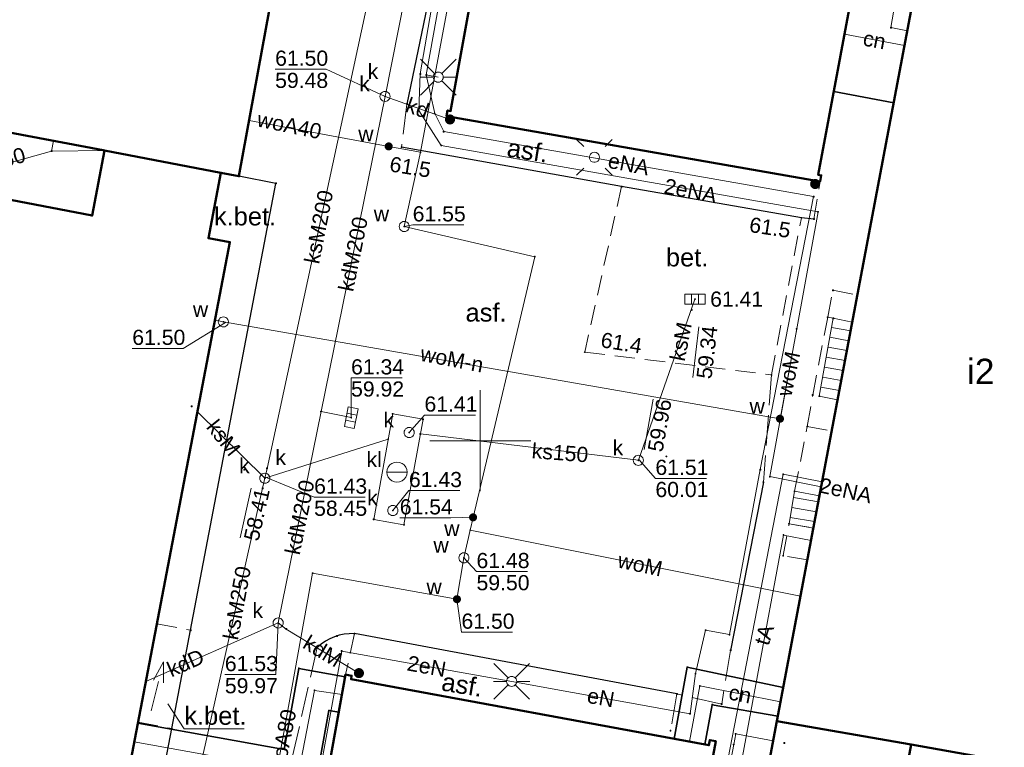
# Model space of a CAD drawing. Header units: millimetres. Extents: x 6421400 to 6424255, y 5791334 to 5793836.
# Tile 51 of 101: x 6422827 to 6422876, y 5792785 to 5792821. Entities that reach past the tile are written whole.
import ezdxf
from ezdxf.enums import TextEntityAlignment as Align

# ---------------------------------------------------------------- set-up
doc = ezdxf.new("R2010")
doc.units = ezdxf.units.MM
doc.linetypes.add('PRZER2-1', pattern=[1.5, 1, -0.5])
doc.linetypes.add('PRZER3-1', pattern=[2, 1.5, -0.5])
doc.layers.get('0').update_dxf_attribs({"color": 252})
for name, color, linetype, lineweight in [('GESBZO', 7, 'Continuous', 35), ('GESBZO_O', 252, 'Continuous', 35), ('GESSCH', 252, 'Continuous', 18), ('GSLKOC', 252, 'Continuous', 18), ('GSLKOU', 252, 'Continuous', 18), ('GSLKRW', 252, 'Continuous', 25), ('GSPIST', 252, 'Continuous', 18), ('GSPPRB', 252, 'Continuous', 18), ('GTGTXT_O', 252, 'Continuous', 18), ('GULCNP', 252, 'Continuous', 18), ('GULCNP_O', 252, 'Continuous', 18), ('GULCOR', 252, 'Continuous', 25), ('GULENN', 252, 'Continuous', 18), ('GULENN_O', 252, 'Continuous', 18), ('GULKDP', 252, 'Continuous', 18), ('GULKDP_O', 252, 'Continuous', 18), ('GULKSP', 252, 'Continuous', 18), ('GULKSP_O', 252, 'Continuous', 18), ('GULTPR', 252, 'Continuous', 18), ('GULTPR_O', 252, 'Continuous', 18), ('GULWOP', 252, 'Continuous', 18), ('GULWOP_O', 252, 'Continuous', 18), ('GUPISL', 252, 'Continuous', 18), ('GUPKKS', 252, 'Continuous', 18), ('GUPKOL', 252, 'Continuous', 18), ('GUPKOL_O', 252, 'Continuous', 18), ('GUPKSD', 252, 'Continuous', 18), ('GUPKSD_O', 252, 'Continuous', 18), ('GUPKWZ', 252, 'Continuous', 13), ('GUPKWZ_O', 252, 'Continuous', 13), ('GUPWSD', 252, 'Continuous', 18), ('GUPWSD_O', 252, 'Continuous', 18), ('GUPWWZ', 252, 'Continuous', 13), ('GUPWWZ_O', 252, 'Continuous', 13), ('GUSIKP', 252, 'Continuous', 18), ('Ramka sekcyjna', 252, 'Continuous', 18)]:
    doc.layers.add(name, color=color, linetype=linetype, lineweight=lineweight)
for name, color, linetype in [('GSPWPN', 252, 'Continuous'), ('GSPWPN_O', 252, 'Continuous'), ('GUPKSH', 252, 'Continuous'), ('GUPKSH_O', 252, 'Continuous'), ('GUPKUI', 252, 'Continuous'), ('GUPWSH', 252, 'Continuous'), ('GUPWSH_O', 252, 'Continuous'), ('GUPWZA', 252, 'Continuous'), ('GUPWZA_O', 252, 'Continuous'), ('xref', 252, 'Continuous')]:
    doc.layers.add(name, color=color, linetype=linetype)
doc.styles.add('Arial', font='arial.ttf')

# ---------------------------------------------------------------- blocks, each defined once
blk = doc.blocks.new('GSPWPN1')
blk.add_hatch(color=0).paths.add_polyline_path([(0, 0.045), (-0.011647, 0.043467), (-0.0225, 0.038971), (-0.03182, 0.03182), (-0.038971, 0.0225), (-0.043467, 0.011647), (-0.045, 0), (-0.043467, -0.011647), (-0.038971, -0.0225), (-0.03182, -0.03182), (-0.0225, -0.038971), (-0.011647, -0.043467), (0, -0.045), (0.011647, -0.043467), (0.0225, -0.038971), (0.03182, -0.03182), (0.038971, -0.0225), (0.043467, -0.011647), (0.045, 0), (0.043467, 0.011647), (0.038971, 0.0225), (0.03182, 0.03182), (0.0225, 0.038971), (0.011647, 0.043467)])
blk = doc.blocks.new('GUPKSH1')
blk.add_hatch(color=0).paths.add_polyline_path([(0, 0.045), (-0.011647, 0.043467), (-0.0225, 0.038971), (-0.03182, 0.03182), (-0.038971, 0.0225), (-0.043467, 0.011647), (-0.045, 0), (-0.043467, -0.011647), (-0.038971, -0.0225), (-0.03182, -0.03182), (-0.0225, -0.038971), (-0.011647, -0.043467), (0, -0.045), (0.011647, -0.043467), (0.0225, -0.038971), (0.03182, -0.03182), (0.038971, -0.0225), (0.043467, -0.011647), (0.045, 0), (0.043467, 0.011647), (0.038971, 0.0225), (0.03182, 0.03182), (0.0225, 0.038971), (0.011647, 0.043467)])
blk = doc.blocks.new('GUPWSH1')
blk.add_hatch(color=0).paths.add_polyline_path([(0, 0.045), (-0.011647, 0.043467), (-0.0225, 0.038971), (-0.03182, 0.03182), (-0.038971, 0.0225), (-0.043467, 0.011647), (-0.045, 0), (-0.043467, -0.011647), (-0.038971, -0.0225), (-0.03182, -0.03182), (-0.0225, -0.038971), (-0.011647, -0.043467), (0, -0.045), (0.011647, -0.043467), (0.0225, -0.038971), (0.03182, -0.03182), (0.038971, -0.0225), (0.043467, -0.011647), (0.045, 0), (0.043467, 0.011647), (0.038971, 0.0225), (0.03182, 0.03182), (0.0225, 0.038971), (0.011647, 0.043467)])
blk = doc.blocks.new('GUPWSD1_1')
at = {"color": 0}
blk.add_lwpolyline([(0.25, 0), (0.241481, -0.064705), (0.216506, -0.125), (0.176777, -0.176777), (0.125, -0.216506), (0.064705, -0.241481), (0, -0.25), (-0.064705, -0.241481), (-0.125, -0.216506), (-0.176777, -0.176777), (-0.216506, -0.125), (-0.241481, -0.064705), (-0.25, 0), (-0.241481, 0.064705), (-0.216506, 0.125), (-0.176777, 0.176777), (-0.125, 0.216506), (-0.064705, 0.241481), (0, 0.25), (0.064705, 0.241481), (0.125, 0.216506), (0.176777, 0.176777), (0.216506, 0.125), (0.241481, 0.064705)], close=True, dxfattribs=at)
blk = doc.blocks.new('GUPWZA1')
blk.add_hatch(color=0).paths.add_polyline_path([(0, 0.2), (-0.051764, 0.193185), (-0.1, 0.173205), (-0.141421, 0.141421), (-0.173205, 0.1), (-0.193185, 0.051764), (-0.2, 0), (-0.193185, -0.051764), (-0.173205, -0.1), (-0.141421, -0.141421), (-0.1, -0.173205), (-0.051764, -0.193185), (0, -0.2), (0.051764, -0.193185), (0.1, -0.173205), (0.141421, -0.141421), (0.173205, -0.1), (0.193185, -0.051764), (0.2, 0), (0.193185, 0.051764), (0.173205, 0.1), (0.141421, 0.141421), (0.1, 0.173205), (0.051764, 0.193185)])
blk = doc.blocks.new('GUPKKS1')
at = {"color": 0}
blk.add_lwpolyline([(0.5, -0.25), (-0.5, -0.25), (-0.5, 0.25), (0.5, 0.25)], close=True, dxfattribs=at)
for points in [[(-0.175, -0.25), (-0.175, 0.25)], [(0.175, -0.25), (0.175, 0.25)]]:
    blk.add_lwpolyline(points, dxfattribs=at)
blk = doc.blocks.new('GUPKUI1')
blk.add_hatch(color=0).paths.add_polyline_path([(0, 0.25), (-0.064705, 0.241481), (-0.125, 0.216506), (-0.176777, 0.176777), (-0.216506, 0.125), (-0.241481, 0.064705), (-0.25, 0), (-0.241481, -0.064705), (-0.216506, -0.125), (-0.176777, -0.176777), (-0.125, -0.216506), (-0.064705, -0.241481), (0, -0.25), (0.064705, -0.241481), (0.125, -0.216506), (0.176777, -0.176777), (0.216506, -0.125), (0.241481, -0.064705), (0.25, 0), (0.241481, 0.064705), (0.216506, 0.125), (0.176777, 0.176777), (0.125, 0.216506), (0.064705, 0.241481)])
blk = doc.blocks.new('GUPKSD1_1')
at = {"color": 0}
blk.add_lwpolyline([(0.25, 0), (0.241481, -0.064705), (0.216506, -0.125), (0.176777, -0.176777), (0.125, -0.216506), (0.064705, -0.241481), (0, -0.25), (-0.064705, -0.241481), (-0.125, -0.216506), (-0.176777, -0.176777), (-0.216506, -0.125), (-0.241481, -0.064705), (-0.25, 0), (-0.241481, 0.064705), (-0.216506, 0.125), (-0.176777, 0.176777), (-0.125, 0.216506), (-0.064705, 0.241481), (0, 0.25), (0.064705, 0.241481), (0.125, 0.216506), (0.176777, 0.176777), (0.216506, 0.125), (0.241481, 0.064705)], close=True, dxfattribs=at)
blk = doc.blocks.new('GUPKOL1')
at = {"color": 0}
blk.add_lwpolyline([(0.5, 0), (0.482963, -0.12941), (0.433013, -0.25), (0.353553, -0.353553), (0.25, -0.433013), (0.12941, -0.482963), (0, -0.5), (-0.12941, -0.482963), (-0.25, -0.433013), (-0.353553, -0.353553), (-0.433013, -0.25), (-0.482963, -0.12941), (-0.5, 0), (-0.482963, 0.12941), (-0.433013, 0.25), (-0.353553, 0.353553), (-0.25, 0.433013), (-0.12941, 0.482963), (0, 0.5), (0.12941, 0.482963), (0.25, 0.433013), (0.353553, 0.353553), (0.433013, 0.25), (0.482963, 0.12941)], close=True, dxfattribs=at)
blk.add_lwpolyline([(0, 0.5), (0, -0.5)], dxfattribs=at)
blk = doc.blocks.new('GUPISL1_10')
at = {"color": 0}
for points in [[(-0.883883, 0.883883), (-0.53033, 0.53033)], [(0.883883, 0.883883), (0.53033, 0.53033)], [(-0.883883, -0.883883), (-0.53033, -0.53033)], [(0.883883, -0.883883), (0.53033, -0.53033)]]:
    blk.add_lwpolyline(points, dxfattribs=at)
blk.add_lwpolyline([(0.25, 0), (0.234922, -0.085505), (0.19151, -0.160697), (0.125, -0.216507), (0.064705, -0.241482), (0, -0.25), (-0.064705, -0.241482), (-0.125, -0.216507), (-0.183262, -0.170042), (-0.225242, -0.10847), (-0.247207, -0.03726), (-0.247207, 0.03726), (-0.225242, 0.10847), (-0.183262, 0.170042), (-0.125, 0.216507), (-0.05563, 0.243732), (0.018682, 0.2493), (0.091335, 0.232718), (0.155872, 0.195458), (0.20656, 0.14083), (0.238893, 0.07369)], close=True, dxfattribs=at)
blk = doc.blocks.new('GUPISL1_2')
at = {"color": 0}
for points in [[(-0.176777, 0.176777), (-0.883883, 0.883883)], [(0, 0.25), (0, 0.9)], [(0.176777, 0.176777), (0.883883, 0.883883)], [(-0.176777, -0.176777), (-0.883883, -0.883883)], [(0, -0.25), (0, -0.9)], [(0.176777, -0.176777), (0.883883, -0.883883)]]:
    blk.add_lwpolyline(points, dxfattribs=at)
blk.add_lwpolyline([(0.25, 0), (0.241481, -0.064705), (0.216506, -0.125), (0.176777, -0.176777), (0.125, -0.216506), (0.064705, -0.241481), (0, -0.25), (-0.064705, -0.241481), (-0.125, -0.216506), (-0.176777, -0.176777), (-0.216506, -0.125), (-0.241481, -0.064705), (-0.25, 0), (-0.241481, 0.064705), (-0.216506, 0.125), (-0.176777, 0.176777), (-0.125, 0.216506), (-0.064705, 0.241481), (0, 0.25), (0.064705, 0.241481), (0.125, 0.216506), (0.176777, 0.176777), (0.216506, 0.125), (0.241481, 0.064705)], close=True, dxfattribs=at)
blk = doc.blocks.new('GUPWWZ1_1')
at = {"color": 0}
blk.add_lwpolyline([(0.25, 0), (0.241481, -0.064705), (0.216506, -0.125), (0.176777, -0.176777), (0.125, -0.216506), (0.064705, -0.241481), (0, -0.25), (-0.064705, -0.241481), (-0.125, -0.216506), (-0.176777, -0.176777), (-0.216506, -0.125), (-0.241481, -0.064705), (-0.25, 0), (-0.241481, 0.064705), (-0.216506, 0.125), (-0.176777, 0.176777), (-0.125, 0.216506), (-0.064705, 0.241481), (0, 0.25), (0.064705, 0.241481), (0.125, 0.216506), (0.176777, 0.176777), (0.216506, 0.125), (0.241481, 0.064705)], close=True, dxfattribs=at)
blk = doc.blocks.new('GUPKWZ1_1')
at = {"color": 0}
blk.add_lwpolyline([(0.25, 0), (0.241481, -0.064705), (0.216506, -0.125), (0.176777, -0.176777), (0.125, -0.216506), (0.064705, -0.241481), (0, -0.25), (-0.064705, -0.241481), (-0.125, -0.216506), (-0.176777, -0.176777), (-0.216506, -0.125), (-0.241481, -0.064705), (-0.25, 0), (-0.241481, 0.064705), (-0.216506, 0.125), (-0.176777, 0.176777), (-0.125, 0.216506), (-0.064705, 0.241481), (0, 0.25), (0.064705, 0.241481), (0.125, 0.216506), (0.176777, 0.176777), (0.216506, 0.125), (0.241481, 0.064705)], close=True, dxfattribs=at)
blk = doc.blocks.new('GSPPRB0')
at = {"color": 0, "lineweight": 18}
blk.add_lwpolyline([(-0.007955, 0.0225), (0.007955, 0.0225), (0.0225, 0.007955), (0.0225, -0.007955), (0.007955, -0.0225), (-0.007955, -0.0225), (-0.0225, -0.007955), (-0.0225, 0.007955)], close=True, dxfattribs=at)
blk = doc.blocks.new('GSPIST1')
at = {"color": 0}
for points in [[(0, 0), (1.5, 0)], [(1.5, -0.25), (2.5, 0), (1.5, 0.25)]]:
    blk.add_lwpolyline(points, dxfattribs=at)
blk = doc.blocks.new('G$CC51CC4AD')
at = {"layer": 'GESBZO', "linetype": 'Continuous', "lineweight": 50, "elevation": 10.26}
for points in [[(6422840.889, 5792828.476), (6422840.595, 5792828.531), (6422840.567, 5792828.383), (6422819.919, 5792832.312), (6422820.137, 5792833.492), (6422816.991, 5792834.075), (6422816.923, 5792833.711), (6422799.235, 5792836.989), (6422799.262, 5792837.137), (6422798.967, 5792837.191), (6422795.957, 5792820.889), (6422796.203, 5792820.844), (6422796.23, 5792820.99), (6422831.358, 5792814.355), (6422831.42, 5792814.34), (6422837.18, 5792813.25), (6422838.07, 5792813.07)], [(6422866.85, 5792813.114), (6422866.702, 5792813.142), (6422869.43, 5792827.78), (6422869.577, 5792827.752), (6422869.628, 5792828.028), (6422851.074, 5792831.219), (6422851.014, 5792830.874), (6422851.159, 5792830.847), (6422848.53, 5792816.299), (6422848.383, 5792816.326), (6422848.331, 5792816.04), (6422866.795, 5792812.82)], [(6422871.63, 5792823.04), (6422884.81, 5792820.69), (6422877.94, 5792783.8), (6422871.3, 5792784.98), (6422864.658, 5792786.128)], [(6422843.343, 5792788.434), (6422843.638, 5792788.381), (6422843.608, 5792788.214), (6422861.296, 5792784.946), (6422861.344, 5792785.201), (6422861.639, 5792785.146), (6422859.642, 5792774.431), (6422841.405, 5792777.714)], [(6422864.658, 5792786.128), (6422871.3, 5792784.98), (6422870.44, 5792780.33), (6422863.78, 5792781.48)]]:
    blk.add_lwpolyline(points, close=True, dxfattribs=at)
blk.add_lwpolyline([(6422826.77, 5792811.9), (6422830.81, 5792811.13), (6422831.42, 5792814.34), (6422837.18, 5792813.25), (6422836.56, 5792810.02), (6422837.62, 5792809.82), (6422831.07, 5792775.58), (6422826.85, 5792776.38)], dxfattribs=at)
at = {"layer": 'GESSCH', "linetype": 'Continuous', "lineweight": 18, "elevation": 10.26}
for points in [[(6422868.384, 5792805.853), (6422867.444, 5792806.053), (6422866.754, 5792802.203), (6422867.66, 5792802.022)], [(6422866.762, 5792797.267), (6422865.528, 5792797.498), (6422865.258, 5792795.888), (6422866.462, 5792795.679)]]:
    blk.add_lwpolyline(points, close=True, dxfattribs=at)
for points in [[(6422867.363, 5792805.604), (6422868.305, 5792805.436)], [(6422867.275, 5792805.112), (6422868.212, 5792804.944)], [(6422867.187, 5792804.62), (6422868.119, 5792804.453)], [(6422867.099, 5792804.128), (6422868.026, 5792803.962)], [(6422867.01, 5792803.636), (6422867.934, 5792803.47)], [(6422866.922, 5792803.144), (6422867.841, 5792802.979)], [(6422866.834, 5792802.651), (6422867.748, 5792802.488)], [(6422865.475, 5792797.186), (6422866.708, 5792796.98)], [(6422865.393, 5792796.693), (6422866.615, 5792796.488)], [(6422865.31, 5792796.2), (6422866.522, 5792795.997)]]:
    blk.add_lwpolyline(points, dxfattribs=at)
at = {"layer": 'GSLKOC', "linetype": 'PRZER2-1', "lineweight": 18, "elevation": 10.18}
for points in [[(6422866.49, 5792810.96), (6422866.795, 5792812.82)], [(6422856.98, 5792812.56), (6422855.16, 5792804.38), (6422864.39, 5792803.25), (6422865.87, 5792811.02)], [(6422866.158, 5792800.7), (6422866.428, 5792802.258), (6422867.168, 5792806.108), (6422867.428, 5792807.438), (6422868.638, 5792807.198)], [(6422867.168, 5792806.108), (6422867.444, 5792806.053)], [(6422865.528, 5792797.498), (6422866.158, 5792800.7), (6422867.369, 5792800.482)], [(6422866.165, 5792794.108), (6422864.968, 5792794.318), (6422865.258, 5792795.888), (6422866.462, 5792795.679)], [(6422834.01, 5792790.95), (6422835.68, 5792790.63)], [(6422843.78, 5792790.46), (6422843.343, 5792788.434)], [(6422833.08, 5792786.09), (6422834.75, 5792785.77)]]:
    blk.add_lwpolyline(points, dxfattribs=at)
at = {"layer": 'GSLKOU', "linetype": 'PRZER3-1', "lineweight": 18, "elevation": 10.18}
for points in [[(6422846.37, 5792816.64), (6422846.11, 5792814.51)], [(6422864.39, 5792803.25), (6422863.99, 5792797.95)], [(6422841.94, 5792789.77), (6422840.11, 5792781.71)], [(6422862.37, 5792789.63), (6422861.93, 5792786.98), (6422859.72, 5792787.48)], [(6422859.72, 5792787.48), (6422859.4, 5792785.67)]]:
    blk.add_lwpolyline(points, dxfattribs=at)
at = {"layer": 'GSLKRW', "linetype": 'Continuous', "lineweight": 25, "elevation": 10.18}
for points in [[(6422851.074, 5792831.219), (6422850.97, 5792831.31, 0.322025), (6422849.51, 5792830.47), (6422849.03, 5792829.52), (6422846.37, 5792816.64)], [(6422812.88, 5792777.39, 0.379411), (6422817.43, 5792772.98), (6422826.29, 5792771.3, 0.409365), (6422832.74, 5792775.26), (6422832.91, 5792776.14), (6422834.75, 5792785.77), (6422835.68, 5792790.63), (6422839.9, 5792812.72), (6422838.07, 5792813.07)], [(6422859.72, 5792787.48), (6422843.78, 5792790.46, 0.20645), (6422841.94, 5792789.77)]]:
    blk.add_lwpolyline(points, format="xyb", dxfattribs=at)
for points in [[(6422866.49, 5792810.96), (6422865.87, 5792811.02), (6422856.98, 5792812.56), (6422846.11, 5792814.51)], [(6422863.99, 5792797.95), (6422862.37, 5792789.63)]]:
    blk.add_lwpolyline(points, dxfattribs=at)
at = {"layer": 'GTGTXT_O', "linetype": 'Continuous', "lineweight": 13, "elevation": 10.8, "flags": 128}
blk.add_lwpolyline([(6422834.559, 5792786.994), (6422835.368, 5792785.749), (6422838.328, 5792785.749)], dxfattribs=at)
at = {"layer": 'GULCNP', "linetype": 'Continuous', "lineweight": 18, "elevation": 10.18}
for points in [[(6422870.967, 5792819.532), (6422867.998, 5792820.093)], [(6422860.332, 5792785.124), (6422860.848, 5792787.873), (6422864.838, 5792787.082)], [(6422832.893, 5792785.107), (6422841.035, 5792783.646), (6422841.804, 5792787.657), (6422843.165, 5792787.45)]]:
    blk.add_lwpolyline(points, dxfattribs=at)
at = {"layer": 'GULCOR', "linetype": 'Continuous', "lineweight": 35, "elevation": 10.18}
for points in [[(6422868.523, 5792822.914), (6422871.5, 5792822.352), (6422870.435, 5792816.711), (6422867.472, 5792817.271)], [(6422859.575, 5792785.264), (6422860.229, 5792788.804), (6422864.974, 5792787.799), (6422864.704, 5792786.374), (6422861.462, 5792786.949), (6422861.099, 5792784.983)], [(6422833.071, 5792786.041), (6422840.304, 5792784.737), (6422841.03, 5792788.741), (6422843.323, 5792788.326), (6422843.007, 5792786.574), (6422842.515, 5792786.663), (6422841.771, 5792782.548), (6422832.716, 5792784.184)]]:
    blk.add_lwpolyline(points, close=True, dxfattribs=at)
at = {"layer": 'GULENN', "linetype": 'Continuous', "lineweight": 18, "elevation": 10.18}
for points in [[(6422842.641, 5792847.281), (6422851.704, 5792845.445), (6422849.33, 5792831.519), (6422847.033, 5792818.134), (6422846.959, 5792816.319), (6422848.07, 5792814.594), (6422866.695, 5792811.315), (6422864.31, 5792798.222)], [(6422863.835, 5792798.57), (6422866.471, 5792812.065), (6422848.194, 5792815.283), (6422847.746, 5792816.176), (6422847.328, 5792818.081), (6422849.725, 5792831.451), (6422852.191, 5792844.236)], [(6422847.328, 5792818.081), (6422847.919, 5792817.974)], [(6422851.55, 5792788.1), (6422860.366, 5792786.502), (6422860.634, 5792788.487), (6422861.135, 5792790.631), (6422862.314, 5792790.411), (6422863.835, 5792798.57)], [(6422866.848, 5792797.723), (6422864.31, 5792798.222)], [(6422840.077, 5792777.953), (6422840.69, 5792780.17), (6422840.703, 5792782.822), (6422841.884, 5792782.609), (6422843.147, 5792789.598), (6422851.55, 5792788.1)], [(6422864.474, 5792785.155), (6422862.625, 5792785.509), (6422862.524, 5792784.981), (6422860.479, 5792774.281), (6422859.186, 5792772.469), (6422858.156, 5792772.667), (6422853.531, 5792747.223), (6422850.016, 5792747.999)]]:
    blk.add_lwpolyline(points, dxfattribs=at)
at = {"layer": 'GULKDP', "linetype": 'Continuous', "lineweight": 18, "elevation": 10.18}
for points in [[(6422845.29, 5792817.02), (6422847.57, 5792828.52)], [(6422842.13, 5792801.442), (6422845.29, 5792817.02)], [(6422848.5, 5792815.88), (6422845.29, 5792817.02)], [(6422820.61, 5792812.02), (6422828.81, 5792814.32), (6422828.911, 5792814.817), (6422828.81, 5792814.32), (6422831.42, 5792814.34)], [(6422840.01, 5792790.99), (6422842.13, 5792801.442)], [(6422842.13, 5792801.442), (6422843.62, 5792801.14)], [(6422833.465, 5792788.101), (6422840.01, 5792790.99)], [(6422840.01, 5792790.99), (6422840.41, 5792790.69), (6422844, 5792788.51)]]:
    blk.add_lwpolyline(points, dxfattribs=at)
at = {"layer": 'GULKSP', "linetype": 'Continuous', "lineweight": 18, "elevation": 10.18}
for points in [[(6422839.35, 5792798.143), (6422839.46, 5792798.63), (6422849.016, 5792842.988)], [(6422857.81, 5792799.03), (6422860.61, 5792807)], [(6422836.013, 5792801.419), (6422839.35, 5792798.143)], [(6422845.446, 5792800.074), (6422839.35, 5792798.143)], [(6422857.81, 5792799.03), (6422847.038, 5792800.336)], [(6422831.8, 5792767.91), (6422831.94, 5792768.39), (6422835.48, 5792780.88), (6422835.62, 5792781.36), (6422835.71, 5792781.85), (6422839.24, 5792797.65), (6422839.35, 5792798.143)]]:
    blk.add_lwpolyline(points, dxfattribs=at)
at = {"layer": 'GULTPR', "linetype": 'Continuous', "lineweight": 18, "elevation": 10.18}
blk.add_lwpolyline([(6422866.347, 5792795.07), (6422864.986, 5792795.337), (6422860.885, 5792773.183)], dxfattribs=at)
at = {"layer": 'GULWOP', "linetype": 'Continuous', "lineweight": 18, "elevation": 10.18}
for points in [[(6422871.106, 5792820.265), (6422870.293, 5792820.424), (6422874.728, 5792845.928)], [(6422849.497, 5792795.576), (6422849.64, 5792796.21), (6422852.695, 5792809.095), (6422846.24, 5792810.59), (6422847.045, 5792814.257), (6422850.24, 5792831.363)], [(6422838.575, 5792815.831), (6422845.472, 5792814.549), (6422847.045, 5792814.257)], [(6422836.88, 5792805.951), (6422837.3, 5792805.873), (6422864.812, 5792801.085)], [(6422864.812, 5792801.085), (6422865.64, 5792805.528)], [(6422866.894, 5792797.966), (6422864.97, 5792798.34), (6422859.23, 5792768.74)], [(6422837.977, 5792773.572), (6422839.656, 5792782.092), (6422841.709, 5792793.453), (6422848.844, 5792792.163), (6422849.19, 5792794.21), (6422849.497, 5792795.576)], [(6422865.827, 5792792.318), (6422849.497, 5792795.576)]]:
    blk.add_lwpolyline(points, dxfattribs=at)
at = {"layer": 'GUPKSH_O', "linetype": 'Continuous', "lineweight": 13, "elevation": 10.8, "flags": 128}
for points in [[(6422845.29, 5792817.02), (6422842.378, 5792818.362), (6422839.858, 5792818.362)], [(6422860.507, 5792803.132), (6422860.798, 5792805.635)], [(6422843.62, 5792801.14), (6422843.611, 5792803.104), (6422846.131, 5792803.104)], [(6422858.093, 5792799.564), (6422858.535, 5792802.045)], [(6422846.485, 5792800.403), (6422847.24, 5792801.266), (6422849.76, 5792801.266)], [(6422857.842, 5792799.063), (6422858.653, 5792798.135), (6422861.173, 5792798.135)], [(6422839.379, 5792798.193), (6422841.785, 5792797.208), (6422844.305, 5792797.208)], [(6422838.129, 5792795.191), (6422838.679, 5792797.65)], [(6422845.678, 5792796.55), (6422846.472, 5792797.532), (6422848.992, 5792797.532)], [(6422840.01, 5792790.99), (6422839.893, 5792788.435), (6422837.373, 5792788.435)]]:
    blk.add_lwpolyline(points, dxfattribs=at)
at = {"layer": 'GUPWSH_O', "linetype": 'Continuous', "lineweight": 13, "elevation": 10.8, "flags": 128}
for points in [[(6422846.236, 5792810.587), (6422846.657, 5792810.668), (6422849.177, 5792810.668)], [(6422837.403, 5792805.851), (6422835.318, 5792804.564), (6422832.798, 5792804.564)], [(6422849.698, 5792796.213), (6422848.537, 5792796.183), (6422846.017, 5792796.183)], [(6422849.19, 5792794.21), (6422849.811, 5792793.528), (6422852.331, 5792793.528)], [(6422848.846, 5792792.172), (6422849.069, 5792790.533), (6422851.589, 5792790.533)]]:
    blk.add_lwpolyline(points, dxfattribs=at)
at = {"layer": 'GUSIKP', "linetype": 'Continuous', "lineweight": 18, "elevation": 10.22}
blk.add_lwpolyline([(6422845.673, 5792801.327), (6422847.168, 5792801.057), (6422846.226, 5792795.841), (6422844.73, 5792796.111)], close=True, dxfattribs=at)
at = {"layer": 'Ramka sekcyjna', "linetype": 'Continuous', "lineweight": 18, "elevation": 100, "flags": 128}
for points in [[(6422850, 5792797.5), (6422850, 5792802.5)], [(6422852.5, 5792800), (6422847.5, 5792800)]]:
    blk.add_lwpolyline(points, dxfattribs=at)
at = {"layer": 'GSPIST', "linetype": 'Continuous', "lineweight": 18, "rotation": 75.99015161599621}
blk.add_blockref('GSPIST1', (6422833.73, 5792786.64, 10.32), dxfattribs=at)
at = {"layer": 'GSPPRB', "linetype": 'Continuous', "lineweight": 18, "rotation": 90}
for p in [(6422870.293, 5792820.424, 10.28), (6422847.033, 5792818.134, 10.28), (6422847.328, 5792818.081, 10.28), (6422867.472, 5792817.271, 10.28), (6422846.37, 5792816.64, 10.28), (6422870.435, 5792816.711, 10.28), (6422846.959, 5792816.319, 10.28), (6422847.746, 5792816.176, 10.28), (6422848.331, 5792816.04, 10.28), (6422848.383, 5792816.326, 10.28), (6422848.53, 5792816.299, 10.28), (6422848.194, 5792815.283, 10.28), (6422848.07, 5792814.594, 10.28), (6422828.81, 5792814.32, 10.28), (6422831.358, 5792814.355, 10.28), (6422831.42, 5792814.34, 10.28), (6422847.045, 5792814.257, 10.28), (6422837.18, 5792813.25, 10.28), (6422866.702, 5792813.142, 10.28), (6422838.07, 5792813.07, 10.28), (6422839.9, 5792812.72, 10.28), (6422866.795, 5792812.82, 10.28), (6422866.85, 5792813.114, 10.28), (6422856.98, 5792812.56, 10.28), (6422866.471, 5792812.065, 10.28), (6422866.695, 5792811.315, 10.28), (6422830.81, 5792811.13, 10.28), (6422866.49, 5792810.96, 10.28), (6422836.56, 5792810.02, 10.28), (6422837.62, 5792809.82, 10.28), (6422852.695, 5792809.095, 10.28), (6422867.428, 5792807.438, 10.28), (6422868.638, 5792807.198, 10.28), (6422867.168, 5792806.108, 10.28), (6422867.444, 5792806.053, 10.28), (6422868.384, 5792805.853, 10.28), (6422865.64, 5792805.528, 10.28), (6422864.39, 5792803.25, 10.28), (6422866.428, 5792802.258, 10.28), (6422866.754, 5792802.203, 10.28), (6422867.66, 5792802.022, 10.28), (6422835.733, 5792801.694, 10.28), (6422842.13, 5792801.442, 10.28), (6422845.673, 5792801.327, 10.28), (6422847.168, 5792801.057, 10.28), (6422866.158, 5792800.7, 10.28), (6422867.369, 5792800.482, 10.28), (6422845.446, 5792800.074, 10.28), (6422847.038, 5792800.336, 10.28), (6422839.46, 5792798.63, 10.28), (6422863.835, 5792798.57, 10.28), (6422864.31, 5792798.222, 10.28), (6422864.97, 5792798.34, 10.28), (6422839.24, 5792797.65, 10.28), (6422863.99, 5792797.95, 10.28), (6422865.528, 5792797.498, 10.28), (6422866.762, 5792797.267, 10.28), (6422844.73, 5792796.111, 10.28), (6422846.226, 5792795.841, 10.28), (6422865.258, 5792795.888, 10.28), (6422866.462, 5792795.679, 10.28), (6422849.497, 5792795.576, 10.28), (6422864.986, 5792795.337, 10.28), (6422864.968, 5792794.318, 10.28), (6422866.165, 5792794.108, 10.28), (6422841.709, 5792793.453, 10.28), (6422834.01, 5792790.95, 10.28), (6422835.68, 5792790.63, 10.28), (6422840.41, 5792790.69, 10.28), (6422842.92, 5792790.35, 10.28), (6422843.78, 5792790.46, 10.28), (6422861.135, 5792790.631, 10.28), (6422862.314, 5792790.411, 10.28), (6422841.94, 5792789.77, 10.28), (6422843.147, 5792789.598, 10.28), (6422862.37, 5792789.63, 10.28), (6422860.229, 5792788.804, 10.28), (6422841.03, 5792788.741, 10.28), (6422843.323, 5792788.326, 10.28), (6422843.343, 5792788.434, 10.28), (6422843.638, 5792788.381, 10.28), (6422860.634, 5792788.487, 10.28), (6422843.608, 5792788.214, 10.28), (6422860.848, 5792787.873, 10.28), (6422841.804, 5792787.657, 10.28), (6422859.72, 5792787.48, 10.28), (6422864.974, 5792787.799, 10.28), (6422861.462, 5792786.949, 10.28), (6422861.93, 5792786.98, 10.28), (6422842.515, 5792786.663, 10.28), (6422843.007, 5792786.574, 10.28), (6422860.366, 5792786.502, 10.28), (6422864.704, 5792786.374, 10.28), (6422833.071, 5792786.041, 10.28), (6422833.08, 5792786.09, 10.28), (6422864.658, 5792786.128, 10.28), (6422834.75, 5792785.77, 10.28), (6422859.4, 5792785.67, 10.28), (6422862.625, 5792785.509, 10.28), (6422859.575, 5792785.264, 10.28), (6422861.099, 5792784.983, 10.28), (6422861.296, 5792784.946, 10.28), (6422861.344, 5792785.201, 10.28), (6422861.639, 5792785.146, 10.28), (6422862.524, 5792784.981, 10.28), (6422865.03, 5792785.049, 10.28), (6422871.3, 5792784.98, 10.28)]:
    blk.add_blockref('GSPPRB0', p, dxfattribs=at)
at = {"layer": 'GSPWPN', "linetype": 'Continuous', "lineweight": 5, "rotation": 90}
for p in [(6422846.11, 5792814.51, 10.2), (6422865.87, 5792811.02, 10.2), (6422855.16, 5792804.38, 10.2)]:
    blk.add_blockref('GSPWPN1', p, dxfattribs=at)
at = {"layer": 'GUPISL', "linetype": 'Continuous', "lineweight": 18, "rotation": 90}
for name, p in [('GUPISL1_2', (6422847.919, 5792817.974, 10.24)), ('GUPISL1_10', (6422855.64, 5792814.01, 10.24)), ('GUPISL1_2', (6422851.55, 5792788.1, 10.24))]:
    blk.add_blockref(name, p, dxfattribs=at)
at = {"layer": 'GUPKKS', "linetype": 'Continuous', "lineweight": 18}
blk.add_blockref('GUPKKS1', (6422860.61, 5792807, 10.24), dxfattribs=at)
at = {"layer": 'GUPKKS', "linetype": 'Continuous', "lineweight": 18, "rotation": 78.95064673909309}
blk.add_blockref('GUPKKS1', (6422843.62, 5792801.14, 10.24), dxfattribs=at)
at = {"layer": 'GUPKOL', "linetype": 'Continuous', "lineweight": 18, "rotation": 90}
blk.add_blockref('GUPKOL1', (6422845.881, 5792798.445, 10.24), dxfattribs=at)
at = {"layer": 'GUPKSD', "linetype": 'Continuous', "lineweight": 18, "rotation": 90}
for p in [(6422845.29, 5792817.02, 10.24), (6422857.81, 5792799.03, 10.24), (6422839.35, 5792798.143, 10.24), (6422840.01, 5792790.99, 10.24)]:
    blk.add_blockref('GUPKSD1_1', p, dxfattribs=at)
at = {"layer": 'GUPKSH', "linetype": 'Continuous', "lineweight": 5, "rotation": 90}
for p in [(6422845.29, 5792817.02, 10.24), (6422860.61, 5792807, 10.24), (6422860.458, 5792806.464, 10.24), (6422843.62, 5792801.14, 10.24), (6422846.485, 5792800.403, 10.24), (6422857.81, 5792799.03, 10.24), (6422859.196, 5792799.224, 10.24), (6422838.332, 5792798.564, 10.24), (6422839.455, 5792798.632, 10.24), (6422839.35, 5792798.143, 10.24), (6422839.241, 5792797.655, 10.24), (6422845.678, 5792796.55, 10.24), (6422840.01, 5792790.99, 10.24), (6422840.407, 5792790.686, 10.24)]:
    blk.add_blockref('GUPKSH1', p, dxfattribs=at)
at = {"layer": 'GUPKUI', "linetype": 'Continuous', "lineweight": 5, "rotation": 90}
for p in [(6422848.5, 5792815.88, 10.24), (6422866.55, 5792812.69, 10.24), (6422844, 5792788.51, 10.24)]:
    blk.add_blockref('GUPKUI1', p, dxfattribs=at)
at = {"layer": 'GUPKWZ', "linetype": 'Continuous', "lineweight": 13, "rotation": 90}
for p in [(6422845.29, 5792817.02, 10.25), (6422846.485, 5792800.403, 10.25), (6422839.35, 5792798.143, 10.25), (6422845.678, 5792796.55, 10.25), (6422840.01, 5792790.99, 10.25)]:
    blk.add_blockref('GUPKWZ1_1', p, dxfattribs=at)
at = {"layer": 'GUPWSD', "linetype": 'Continuous', "lineweight": 18, "rotation": 90}
for p in [(6422846.24, 5792810.59, 10.24), (6422837.3, 5792805.873, 10.24), (6422849.19, 5792794.21, 10.24)]:
    blk.add_blockref('GUPWSD1_1', p, dxfattribs=at)
at = {"layer": 'GUPWSH', "linetype": 'Continuous', "lineweight": 5, "rotation": 90}
for p in [(6422846.24, 5792810.59, 10.24), (6422837.3, 5792805.873, 10.24), (6422849.64, 5792796.21, 10.24), (6422849.19, 5792794.21, 10.24), (6422848.844, 5792792.163, 10.24)]:
    blk.add_blockref('GUPWSH1', p, dxfattribs=at)
at = {"layer": 'GUPWWZ', "linetype": 'Continuous', "lineweight": 13, "rotation": 90}
for p in [(6422846.24, 5792810.59, 10.25), (6422849.19, 5792794.21, 10.25)]:
    blk.add_blockref('GUPWWZ1_1', p, dxfattribs=at)
at = {"layer": 'GUPWZA', "linetype": 'Continuous', "lineweight": 5}
for p, rotation in [((6422845.472, 5792814.549, 10.24), 270.4259529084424), ((6422864.812, 5792801.085, 10.24), 343.0807856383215), ((6422849.64, 5792796.21, 10.24), 341.4566212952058), ((6422848.844, 5792792.163, 10.24), 339.2909595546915)]:
    blk.add_blockref('GUPWZA1', p, dxfattribs=dict(at, rotation=rotation))
at = {"layer": 'GESBZO_O', "linetype": 'Continuous', "lineweight": 0, "style": 'Arial'}
blk.add_text('i2', height=1.25, rotation=360, dxfattribs=at).set_placement((6422874.734, 5792802.803, 10.8), align=Align.CENTER)
at = {"layer": 'GSPWPN_O', "linetype": 'Continuous', "lineweight": 0, "style": 'Arial'}
for s, rotation, p in [('61.5', 350.879, (6422845.472, 5792813.321, 10.8)), ('61.4', 350.7967, (6422855.91, 5792804.63, 10.8))]:
    blk.add_text(s, height=0.75, rotation=rotation, dxfattribs=at).set_placement(p)
blk.add_text('61.5', height=0.75, rotation=351.344, dxfattribs=at).set_placement((6422865.271, 5792810.017, 10.8), align=Align.RIGHT)
at = {"layer": 'GTGTXT_O', "linetype": 'Continuous', "lineweight": 0, "style": 'Arial'}
for s, rotation, p in [('asf.', 350.9789, (6422851.269, 5792814.057, 10.8)), ('k.bet.', 360, (6422836.833, 5792810.643, 10.8)), ('bet.', 360, (6422859.173, 5792808.616, 10.8)), ('asf.', 360, (6422849.27, 5792805.888, 10.8)), ('asf.', 350.6529, (6422848.034, 5792787.658, 10.8)), ('k.bet.', 360, (6422835.368, 5792785.956, 10.8))]:
    blk.add_text(s, height=0.9, rotation=rotation, dxfattribs=at).set_placement(p)
at = {"layer": 'GULCNP_O', "linetype": 'Continuous', "lineweight": 0, "style": 'Arial'}
for rotation, p in [(349.3038, (6422869.413, 5792819.444, 10.8)), (348.7853, (6422862.77, 5792787.109, 10.8))]:
    blk.add_text('cn', height=0.75, rotation=rotation, dxfattribs=at).set_placement(p, align=Align.CENTER)
at = {"layer": 'GULENN_O', "linetype": 'Continuous', "lineweight": 0, "style": 'Arial'}
for s, rotation, p in [('eNA', 348.9604, (6422857.261, 5792813.306, 10.8)), ('2eNA', 348.9614, (6422860.32, 5792811.99, 10.8)), ('2eNA', 347.811, (6422867.977, 5792797.176, 10.8)), ('2eN', 349.8899, (6422847.282, 5792788.48, 10.8)), ('eN', 349.7279, (6422855.891, 5792786.932, 10.8))]:
    blk.add_text(s, height=0.75, rotation=rotation, dxfattribs=at).set_placement(p, align=Align.CENTER)
at = {"layer": 'GULKDP_O', "linetype": 'Continuous', "lineweight": 0, "style": 'Arial'}
for s, rotation, p in [('kd', 340.448, (6422846.77, 5792816.097, 10.8)), ('kd160', 15.6682, (6422826.214, 5792813.422, 10.8)), ('kdM200', 78.5335, (6422844.078, 5792809.157, 10.8)), ('kdM200', 78.5335, (6422841.438, 5792796.142, 10.8)), ('kdM', 328.8043, (6422842.009, 5792789.277, 10.8)), ('kdD', 23.8143, (6422835.58, 5792788.67, 10.8))]:
    blk.add_text(s, height=0.75, rotation=rotation, dxfattribs=at).set_placement(p, align=Align.CENTER)
at = {"layer": 'GULKSP_O', "linetype": 'Continuous', "lineweight": 0, "style": 'Arial'}
for s, rotation, p in [('ksM200', 78.8642, (6422842.381, 5792810.498, 10.8)), ('ksM', 79.0538, (6422860.278, 5792804.832, 10.8)), ('ksM', 308.65, (6422837.018, 5792799.911, 10.8)), ('ks150', 355.5925, (6422853.912, 5792799.033, 10.8)), ('ksM250', 79.7286, (6422838.341, 5792791.911, 10.8))]:
    blk.add_text(s, height=0.75, rotation=rotation, dxfattribs=at).set_placement(p, align=Align.CENTER)
at = {"layer": 'GULTPR_O', "linetype": 'Continuous', "lineweight": 0, "style": 'Arial'}
blk.add_text('tA', height=0.75, rotation=72.7914, dxfattribs=at).set_placement((6422864.386, 5792790.295, 10.8), align=Align.CENTER)
at = {"layer": 'GULWOP_O', "linetype": 'Continuous', "lineweight": 0, "style": 'Arial'}
for s, rotation, p in [('woA40', 348.4213, (6422840.489, 5792815.224, 10.8)), ('woM-n', 349.0755, (6422848.529, 5792803.662, 10.8)), ('woM', 78.3916, (6422865.593, 5792803.231, 10.8)), ('woM', 347.811, (6422857.822, 5792793.512, 10.8)), ('woA80', 78.7028, (6422840.598, 5792785.063, 10.8))]:
    blk.add_text(s, height=0.75, rotation=rotation, dxfattribs=at).set_placement(p, align=Align.CENTER)
at = {"layer": 'GUPKOL_O', "linetype": 'Continuous', "lineweight": 0, "style": 'Arial'}
blk.add_text('kl', height=0.75, rotation=360, dxfattribs=at).set_placement((6422845.131, 5792798.695, 10.8), align=Align.RIGHT)
at = {"layer": 'GUPKSD_O', "linetype": 'Continuous', "lineweight": 0, "style": 'Arial'}
for p in [(6422844.957, 5792817.882, 10.8), (6422857.06, 5792799.28, 10.8), (6422840.394, 5792798.802, 10.8), (6422839.26, 5792791.24, 10.8)]:
    blk.add_text('k', height=0.75, rotation=360, dxfattribs=at).set_placement(p, align=Align.RIGHT)
at = {"layer": 'GUPKSH_O', "linetype": 'Continuous', "lineweight": 0, "style": 'Arial'}
for s, rotation, p in [('61.50', 360, (6422839.858, 5792818.535, 10.8)), ('59.48', 360, (6422839.858, 5792817.44, 10.8)), ('61.41', 360, (6422861.36, 5792806.625, 10.8)), ('59.34', 83.3592, (6422861.423, 5792803.025, 10.8)), ('61.34', 360, (6422843.611, 5792803.276, 10.8)), ('59.92', 360, (6422843.611, 5792802.181, 10.8)), ('61.41', 360, (6422847.24, 5792801.438, 10.8)), ('59.96', 79.9043, (6422859.002, 5792799.402, 10.8)), ('61.51', 360, (6422858.653, 5792798.308, 10.8)), ('61.43', 360, (6422841.785, 5792797.38, 10.8)), ('61.43', 360, (6422846.472, 5792797.705, 10.8)), ('60.01', 360, (6422858.653, 5792797.213, 10.8)), ('58.41', 77.399, (6422839.03, 5792794.99, 10.8)), ('58.45', 360, (6422841.785, 5792796.285, 10.8)), ('61.53', 360, (6422837.373, 5792788.607, 10.8)), ('59.97', 360, (6422837.373, 5792787.512, 10.8))]:
    blk.add_text(s, height=0.75, rotation=rotation, dxfattribs=at).set_placement(p)
at = {"layer": 'GUPKWZ_O', "linetype": 'Continuous', "lineweight": 0, "style": 'Arial'}
for p in [(6422844.54, 5792817.27, 10.8), (6422845.735, 5792800.653, 10.8), (6422838.6, 5792798.393, 10.8), (6422844.928, 5792796.8, 10.8), (6422839.26, 5792791.24, 10.8)]:
    blk.add_text('k', height=0.75, rotation=360, dxfattribs=at).set_placement(p, align=Align.RIGHT)
at = {"layer": 'GUPWSD_O', "linetype": 'Continuous', "lineweight": 0, "style": 'Arial'}
for p in [(6422845.49, 5792810.84, 10.8), (6422836.55, 5792806.122, 10.8), (6422848.44, 5792794.46, 10.8)]:
    blk.add_text('w', height=0.75, rotation=360, dxfattribs=at).set_placement(p, align=Align.RIGHT)
at = {"layer": 'GUPWSH_O', "linetype": 'Continuous', "lineweight": 0, "style": 'Arial'}
for s, p in [('61.55', (6422846.657, 5792810.841, 10.8)), ('61.50', (6422832.798, 5792804.736, 10.8)), ('61.54', (6422846.017, 5792796.356, 10.8)), ('61.48', (6422849.811, 5792793.701, 10.8)), ('59.50', (6422849.811, 5792792.606, 10.8)), ('61.50', (6422849.069, 5792790.705, 10.8))]:
    blk.add_text(s, height=0.75, rotation=360, dxfattribs=at).set_placement(p)
at = {"layer": 'GUPWWZ_O', "linetype": 'Continuous', "lineweight": 0, "style": 'Arial'}
for p in [(6422845.49, 5792810.84, 10.8), (6422848.44, 5792794.46, 10.8)]:
    blk.add_text('w', height=0.75, rotation=360, dxfattribs=at).set_placement(p, align=Align.RIGHT)
at = {"layer": 'GUPWZA_O', "linetype": 'Continuous', "lineweight": 0, "style": 'Arial'}
for p in [(6422844.722, 5792814.799, 10.8), (6422864.062, 5792801.335, 10.8), (6422848.972, 5792795.281, 10.8), (6422848.094, 5792792.413, 10.8)]:
    blk.add_text('w', height=0.75, rotation=360, dxfattribs=at).set_placement(p, align=Align.RIGHT)

msp = doc.modelspace()

# ---------------------------------------------------------------- block references
at = {"layer": 'xref'}
msp.add_blockref('G$CC51CC4AD', (0, 0), dxfattribs=at)

doc.saveas('drawing.dxf')
